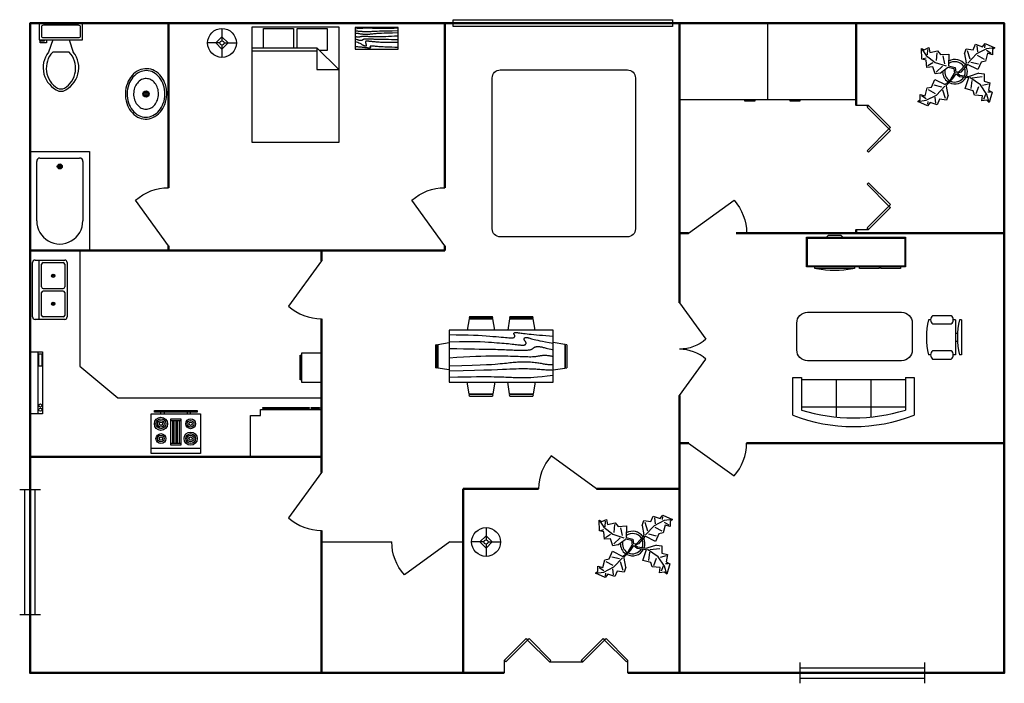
# Model space of a CAD drawing. Header units: inches. Extents: x -232 to 245, y -162 to 160.
import ezdxf

# ---------------------------------------------------------------- set-up
doc = ezdxf.new("R2010")
doc.units = ezdxf.units.IN
doc.header["$LTSCALE"] = 0.03937
doc.header["$MEASUREMENT"] = 0
doc.layers.add('Blocks', color=4, linetype='Continuous')
doc.layers.add('Doors', color=6, linetype='Continuous')

# ---------------------------------------------------------------- blocks, each defined once
blk = doc.blocks.new('Bed - Queen')
at = {"linetype": 'Continuous'}
for p, q in [((0, -56.000021), (0, 0)), ((0, 0), (41.999993, 0)), ((41.999993, 0), (41.999993, -56.000021)), ((5.599993, -0.84), (20.159986, -0.84)), ((5.599993, -10.08), (5.599993, -0.84)), ((20.159986, -0.84), (20.159986, -10.08)), ((21.839993, -0.84), (36.399993, -0.84)), ((21.839993, -10.08), (21.839993, -0.84)), ((36.399993, -0.84), (36.399993, -11.48)), ((0, -10.08), (31.36, -10.08)), ((31.36, -11.76), (0, -11.76)), ((41.999993, -20.72), (31.36, -10.08)), ((31.36, -10.08), (31.36, -20.72)), ((36.399993, -11.48), (32.759552, -11.48)), ((31.36, -20.72), (41.999993, -20.72)), ((41.999993, -56.000021), (0, -56.000021))]:
    blk.add_line(p, q, dxfattribs=at)
blk = doc.blocks.new('Bath Tub - 26 x 60 in.')
for p, q in [((9, -17), (9, -19)), ((8, -18), (10, -18))]:
    blk.add_line(p, q)
blk.add_lwpolyline([(0, -36), (0, 0), (60, 0), (60, -36)], close=True)
for points in [[(6, -4), (42, -4)], [(4, -30), (4, -6)], [(42, -32), (6, -32)]]:
    blk.add_lwpolyline(points)
for radius in [1.5, 1]:
    blk.add_circle((9, -18), radius)
for centre, radius, start, end in [((5.75, -5.75), 1.77, 81.8699, 188.1301), ((42, -18), 14, 270, 90), ((5.75, -30.25), 1.77, 171.8699, 278.1301)]:
    blk.add_arc(centre, radius, start, end)
blk = doc.blocks.new('Toilet - top')
for p, q in [((9.5, -6), (9.5, -2)), ((-10, -8.5), (-8, -8.5)), ((-10, -9.5), (-10, -8.5)), ((-7, -9.5), (-10, -9.5)), ((-8, -8.5), (-8, -8)), ((-7, -8), (-7, -9.5)), ((-4, -8), (-6, -14)), ((4, -8), (6, -14)), ((4, -14), (-4, -14))]:
    blk.add_line(p, q)
blk.add_lwpolyline([(10.5, -8), (10.5, 0), (-10.5, 0), (-10.5, -8)], close=True)
for points in [[(-9.5, -2), (-9.5, -6)], [(8.5, -1), (-8.5, -1)], [(-8.5, -7), (8.5, -7)]]:
    blk.add_lwpolyline(points)
for centre, radius, start, end in [((-8.62, -1.88), 0.884, 81.8699, 188.1301), ((8.62, -1.88), 0.884, 351.8699, 98.1301), ((-8.62, -6.12), 0.884, 171.8699, 278.1301), ((8.62, -6.12), 0.884, 261.8699, 8.1301), ((3.52, -21.58), 12.17, 141.4691, 247.9714), ((4.2, -21.82), 11.33, 136.3677, 238.9468), ((-3.52, -21.58), 12.17, 292.0284, 38.5307), ((-4.2, -21.82), 11.33, 301.053, 43.6321), ((0, -27.88), 4, 245.7318, 294.2682), ((0, -29), 4, 254.8605, 285.1395)]:
    blk.add_arc(centre, radius, start, end)
blk = doc.blocks.new('Sink - Oval top')
for p, q in [((-1, 0), (1, 0)), ((0, 1), (0, -1))]:
    blk.add_line(p, q)
at = {"linetype": 'Continuous'}
for points in [[(-12.23, 0.39, 0.117634), (-11.46, -3.36, 0.104469), (-8.88, -6.8, 0.090016), (-5.08, -9.07, 0.08192), (-0.32, -10.02, 0.08192), (4.49, -9.38, 0.090016), (8.42, -7.36, 0.104469), (11.22, -4.09, 0.117634), (12.23, -0.39, 0.117634), (11.46, 3.36, 0.104469), (8.88, 6.8, 0.090016), (5.08, 9.07, 0.08192), (0.32, 10.02, 0.08192), (-4.49, 9.38, 0.090016), (-8.42, 7.36, 0.104469), (-11.22, 4.09, 0.117634)], [(-11.29, 0.16, 0.118622), (-10.52, -3.25, 0.104678), (-8.07, -6.36, 0.089562), (-4.54, -8.37, 0.081185), (-0.13, -9.15, 0.081185), (4.3, -8.49, 0.089562), (7.89, -6.58, 0.104678), (10.42, -3.55, 0.118622), (11.29, -0.16, 0.118622), (10.52, 3.25, 0.104678), (8.07, 6.36, 0.089562), (4.54, 8.37, 0.081185), (0.13, 9.15, 0.081185), (-4.3, 8.49, 0.089562), (-7.89, 6.58, 0.104678), (-10.42, 3.55, 0.118622)], [(-7.42, 0.08, 0.118283), (-6.91, -2.17, 0.104607), (-5.29, -4.21, 0.089718), (-2.97, -5.53, 0.081436), (-0.07, -6.04, 0.081436), (2.84, -5.59, 0.089718), (5.2, -4.33, 0.104607), (6.86, -2.32, 0.118283), (7.42, -0.08, 0.118283), (6.91, 2.17, 0.104607), (5.29, 4.21, 0.089718), (2.97, 5.53, 0.081436), (0.07, 6.04, 0.081436), (-2.84, 5.59, 0.089718), (-5.2, 4.33, 0.104607), (-6.86, 2.32, 0.118283)]]:
    blk.add_lwpolyline(points, format="xyb", close=True, dxfattribs=at)
for radius in [1.5, 1]:
    blk.add_circle((0, 0), radius)
blk = doc.blocks.new('Door - Bifold 60 in. Opening')
for p, q in [((0, 6), (0, 0)), ((60, 0), (60, 6))]:
    blk.add_line(p, q)
for points in [[(0.7071, 5.2929), (0, 6), (10.6066, 16.6066), (11.3137, 15.8995)], [(21.9203, 5.2929), (11.3137, 15.8995), (12.0208, 16.6066), (22.6274, 6)], [(38.0797, 5.2929), (37.3725, 6), (47.9792, 16.6066), (48.6863, 15.8995)], [(59.2929, 5.2929), (48.6863, 15.8995), (49.3933, 16.6066), (60, 6)]]:
    blk.add_lwpolyline(points, close=True)
blk = doc.blocks.new('Window - Wood Frame 36 in. Wide plan')
for p, q in [((0, 6), (0, 0)), ((36, 6), (36, 0)), ((0, 4.5), (36, 4.5)), ((0, 3), (36, 3)), ((0, 1.5), (36, 1.5))]:
    blk.add_line(p, q)
blk = doc.blocks.new('Plant - Rubber or Philodendron')
at = {"linetype": 'Continuous'}
for p, q in [((-16.2005, 11.4774), (-13.9899, 8.1064)), ((-16.2005, 11.4774), (-14.8639, 10.7964)), ((-16.0159, 6.3329), (-16.2005, 11.4774)), ((-14.8639, 10.7964), (-12.6195, 11.8975)), ((-13.3174, 8.325), (-13.0735, 11.0065)), ((-12.6195, 11.8975), (-12.1909, 9.4345)), ((-12.1909, 9.4345), (-8.3829, 10.3)), ((-8.3829, 10.3), (-7.0549, 8.501)), ((4.6914, 8.8812), (5.3859, 11.2828)), ((5.3859, 11.2828), (8.8871, 10.7908)), ((5.9878, 10.4842), (7.1971, 6.3869)), ((8.8871, 10.7908), (9.9809, 13.4933)), ((9.9809, 13.4933), (13.3837, 12.301)), ((15.3859, 11.3055), (10.3916, 8.7942)), ((10.5828, 12.6946), (10.8893, 9.7953)), ((13.3837, 12.301), (14.68, 13.9039)), ((14.5816, 13.2037), (14.3848, 11.8033)), ((14.68, 13.9039), (19.3848, 11.8146)), ((15.2875, 10.6053), (17.5907, 9.2105)), ((19.3848, 11.8146), (15.3859, 11.3055)), ((19.3848, 11.8146), (18.1868, 10.9119)), ((18.1868, 10.9119), (18.1925, 8.4119)), ((-14.0069, 5.8704), (-16.0159, 6.3329)), ((-15.3434, 6.5514), (-13.9984, 6.9884)), ((-13.5868, 2.2894), (-14.0069, 5.8704)), ((-13.9899, 8.1064), (-9.5434, 4.7185)), ((-8.8369, 9.409), (-9.0894, 5.6095)), ((-7.0549, 8.501), (-3.0284, 8.6941)), ((-4.8529, 4.012), (-5.7184, 7.82)), ((-3.0284, 8.6941), (-3.0709, 3.1041)), ((4.6914, 8.8812), (5.5014, 4.4831)), ((10.3916, 8.7942), (6.2847, 4.4028)), ((7.7005, 4.8881), (11.5025, 3.9967)), ((14.2977, 6.1031), (10.9934, 7.9956)), ((12.7005, 4.8994), (11.1089, 1.1958)), ((14.8995, 5.3044), (12.7005, 4.8994)), ((15.7909, 9.1065), (14.8995, 5.3044)), ((18.1925, 8.4119), (15.7909, 9.1065)), ((-10.6784, 2.491), (-13.5868, 2.2894)), ((-13.1329, 3.1804), (-10.6614, 4.727)), ((-9.5858, -0.8715), (-10.6784, 2.491)), ((-9.5434, 4.7185), (-4.1917, 2.9888)), ((-9.1318, 0.0195), (-5.9793, 2.9025)), ((-7.1228, -0.443), (-3.5248, 2.2131)), ((-3.5248, 2.2131), (-3.3011, 2.4355)), ((-3.3011, 2.4355), (-0.5306, 1.7947)), ((-3.0709, 3.1041), (0.0797, 2.3163)), ((-0.5306, 1.7947), (-0.2255, -0.5527)), ((-0.5306, 1.7947), (-0.5306, 1.7947)), ((0.0797, 2.3163), (0.4866, -0.031)), ((0.4866, -0.031), (2.1141, 0.2298)), ((2.1141, 0.2298), (5.4346, 3.9146)), ((6.1032, 3.6844), (2.8262, -0.031)), ((5.4346, 3.9146), (5.5014, 4.4831)), ((11.1089, 1.1958), (6.1032, 3.6844)), ((-11.3237, -7.2629), (-9.7321, -3.5593)), ((-9.7321, -3.5593), (-4.7264, -6.0479)), ((-7.1228, -0.443), (-9.5858, -0.8715)), ((-2.019, -3.6148), (-4.7264, -6.0479)), ((-4.0579, -6.2781), (-0.9375, -3.1608)), ((-2.019, -3.6148), (-0.2255, -0.5527)), ((-0.9375, -3.1608), (0.5883, -0.8135)), ((0.5883, -0.8135), (2.2447, -2.0916)), ((2.8262, -0.031), (1.3003, -0.5527)), ((1.3003, -0.5527), (2.4193, -1.4655)), ((2.2447, -2.0916), (6.7108, -2.6626)), ((2.4193, -1.4655), (6.895, -2.1175)), ((4.943, -7.9659), (6.7108, -2.6626)), ((11.6605, -0.5413), (6.895, -2.1175)), ((12.3677, -6.1981), (7.219, -2.6772)), ((8.125, -4.0768), (7.7715, -7.9659)), ((8.3544, -2.7453), (13.1973, -2.1704)), ((11.6605, -0.5413), (14.1354, -0.8948)), ((14.1354, -0.8948), (14.1354, -4.4304)), ((14.1354, -4.4304), (16.9638, -5.1375)), ((-14.4141, -11.4699), (-13.5228, -7.6679)), ((-13.5228, -7.6679), (-11.3237, -7.2629)), ((-12.921, -8.4665), (-9.6166, -10.359)), ((-6.3237, -7.2516), (-10.1257, -6.3602)), ((-9.0148, -11.1577), (-4.9047, -6.8122)), ((-4.611, -12.8477), (-5.8203, -8.7504)), ((-4.1246, -6.8466), (-4.0579, -6.2781)), ((-3.3146, -11.2447), (-4.1246, -6.8466)), ((8.8321, -9.0266), (4.943, -7.9659)), ((9.5392, -11.1479), (8.8321, -9.0266)), ((10.2463, -10.4408), (11.6605, -6.9053)), ((15.5496, -10.7943), (12.3677, -6.1981)), ((16.2567, -5.8446), (13.4283, -6.5517)), ((16.9638, -5.1375), (16.2567, -8.673)), ((16.2567, -8.673), (18.0245, -9.7337)), ((-18.008, -14.1781), (-16.8101, -13.2754)), ((-18.008, -14.1781), (-14.0091, -13.669)), ((-13.3032, -16.2674), (-18.008, -14.1781)), ((-16.8157, -10.7754), (-14.4141, -11.4699)), ((-16.8101, -13.2754), (-16.8157, -10.7754)), ((-13.9107, -12.9688), (-16.2139, -11.574)), ((-14.0091, -13.669), (-9.0148, -11.1577)), ((-13.2048, -15.5672), (-13.008, -14.1668)), ((-9.206, -15.0581), (-9.5126, -12.1588)), ((-7.5103, -13.1543), (-8.6042, -15.8568)), ((-4.0092, -13.6463), (-7.5103, -13.1543)), ((-3.3146, -11.2447), (-4.0092, -13.6463)), ((13.4283, -11.5015), (9.5392, -11.1479)), ((13.0748, -13.9763), (13.4283, -11.5015)), ((15.5496, -13.6228), (13.0748, -13.9763)), ((14.8425, -10.7943), (13.7819, -13.2692)), ((16.6103, -14.6834), (15.5496, -10.7943)), ((16.6103, -14.6834), (15.5496, -13.6228)), ((17.3174, -9.7337), (15.9032, -9.7337)), ((18.0245, -9.7337), (16.6103, -14.6834)), ((-12.0069, -14.6645), (-13.3032, -16.2674)), ((-8.6042, -15.8568), (-12.0069, -14.6645))]:
    blk.add_line(p, q, dxfattribs=at)
for centre, radius, start, end in [((0, 0), 6.1275, 34.37569, 120.1028), ((-0.0601, -0.2075), 5.2461, 33.82192, 124.9414), ((0.0308, 0.1664), 6, 178.6147, 235.1169), ((0.0308, 0.1664), 5, 168.1647, 238.6725), ((-0.2664, 0.1682), 5.2775, 338.4094, 20.03007), ((-0.098, 0.1364), 6.1288, 341.2017, 26.09184), ((-0.0234, 0.3825), 6.1492, 242.5812, 331.2714), ((-0.1102, 0.4886), 5.2883, 247.3711, 327.472)]:
    blk.add_arc(centre, radius, start, end, dxfattribs=at)
blk = doc.blocks.new('Lamp - Table')
at = {"linetype": 'Continuous'}
for p, q in [((0, 7), (0, 1)), ((-1, 0), (-7, 0)), ((0, 3), (-3, 0)), ((-3, 0), (0, -3)), ((3, 0), (0, 3)), ((0, -3), (3, 0)), ((1, 0), (7, 0)), ((0, -1), (0, -7))]:
    blk.add_line(p, q, dxfattribs=at)
for radius in [7, 1]:
    blk.add_circle((0, 0), radius, dxfattribs=at)
blk = doc.blocks.new('Dining Set - 36 x 72 in.')
at = {"linetype": 'Continuous'}
for p, q in [((-22, 27.5), (-22.1562, 26.50042)), ((-22, 27.5), (-6, 27.5)), ((-5.8437, 26.49966), (-6, 27.5)), ((6, 27.5), (5.8438, 26.50042)), ((6, 27.5), (22, 27.5)), ((22.1563, 26.49966), (22, 27.5)), ((-22.2343, 26.00059), (-23.4847, 17.99762)), ((-22.2304, 26), (-5.7608, 26)), ((-5.8416, 26.5), (-22.1534, 26.5)), ((-4.5152, 17.99762), (-5.7655, 25.99926)), ((5.7657, 26.00059), (4.5153, 17.99762)), ((5.7696, 26), (22.2392, 26)), ((22.1584, 26.5), (5.8466, 26.5)), ((23.4848, 17.99762), (22.2345, 25.99926)), ((36, 18), (-36, 18)), ((-36, 18), (-36, -18)), ((36, -18), (36, 18)), ((-45.5, 8), (-44.5004, 8.15617)), ((-45.5, 8), (-45.5, -8)), ((-44.5, -8.15843), (-44.5, 8.15338)), ((-44.0006, 8.23428), (-35.9976, 9.48474)), ((-44, 8.23041), (-44, -8.23915)), ((44.0006, 8.23428), (35.9976, 9.48474)), ((44, 8.23041), (44, -8.23915)), ((44.5, -8.15843), (44.5, 8.15338)), ((45.5, 8), (44.5005, 8.15617)), ((45.5, 8), (45.5, -8)), ((-44.4997, -8.15631), (-45.5, -8)), ((-35.9976, -9.48476), (-43.9993, -8.2345)), ((35.9976, -9.48476), (43.9993, -8.2345)), ((44.4997, -8.15631), (45.5, -8)), ((-36, -18), (36, -18)), ((-22.2343, -26.0006), (-23.4847, -17.99762)), ((-4.5152, -17.99762), (-5.7655, -25.99928)), ((5.7657, -26.0006), (4.5153, -17.99762)), ((23.4848, -17.99762), (22.2345, -25.99928)), ((-22.2304, -26), (-5.7608, -26)), ((-22, -27.5), (-22.1562, -26.50044)), ((-5.8416, -26.5), (-22.1534, -26.5)), ((-5.8437, -26.49967), (-6, -27.5)), ((5.7696, -26), (22.2392, -26)), ((6, -27.5), (5.8438, -26.50044)), ((22.1584, -26.5), (5.8466, -26.5)), ((22.1563, -26.49967), (22, -27.5)), ((-22, -27.5), (-6, -27.5)), ((6, -27.5), (22, -27.5))]:
    blk.add_line(p, q, dxfattribs=at)
for points in [[(-36, 15), (-31.1772, 14.97754), (-26.8079, 14.91406), (-22.8538, 14.81543), (-19.276, 14.6875), (-16.0362, 14.53613), (-13.0957, 14.36718), (-10.4159, 14.18652), (-7.9583, 14), (-5.6904, 13.81315), (-3.6035, 13.63021), (-1.6954, 13.45508), (0.0365, 13.29166), (1.5945, 13.14388), (2.9811, 13.01562), (4.1988, 12.9108), (5.25, 12.83333), (6.1393, 12.78613), (6.8802, 12.76823), (7.4883, 12.77767), (7.9792, 12.8125), (8.3685, 12.87077), (8.6719, 12.95052), (8.9049, 13.0498), (9.0833, 13.16666), (9.2205, 13.29899), (9.3216, 13.44401), (9.3895, 13.59879), (9.4271, 13.76041), (9.4373, 13.92594), (9.4232, 14.09245), (9.3875, 14.257), (9.3333, 14.41666), (9.2638, 14.56917), (9.1836, 14.71484), (9.0975, 14.85465), (9.0104, 14.98958), (8.9272, 15.1206), (8.8529, 15.2487), (8.7922, 15.37483), (8.75, 15.5), (8.7305, 15.62467), (8.7344, 15.74739), (8.7617, 15.86621), (8.8125, 15.97916), (8.8867, 16.08431), (8.9844, 16.17968), (9.1055, 16.26334), (9.25, 16.33333), (9.4189, 16.38802), (9.6172, 16.42708), (9.8506, 16.45052), (10.125, 16.45833), (10.4463, 16.45052), (10.8203, 16.42708), (11.2529, 16.38802), (11.75, 16.33333), (12.3184, 16.26318), (12.9694, 16.17838), (13.7151, 16.07991), (14.5677, 15.96875), (15.5395, 15.84586), (16.6426, 15.71224), (17.8893, 15.56884), (19.2917, 15.41666), (20.859, 15.25667), (22.5879, 15.08984), (24.4721, 14.91715), (26.5052, 14.73958), (28.6809, 14.5581), (30.9929, 14.3737), (33.4347, 14.18733), (36, 14)], [(-36, 10), (-28.9766, 10.14274), (-23.1725, 10.20442), (-18.4241, 10.19775), (-14.5677, 10.13541), (-11.4399, 10.03011), (-8.877, 9.89453), (-6.7154, 9.74137), (-4.7917, 9.58333), (-2.9698, 9.43082), (-1.2246, 9.28515), (0.4415, 9.14534), (2.026, 9.01041), (3.5266, 8.87939), (4.9408, 8.7513), (6.266, 8.62516), (7.5, 8.5), (8.6411, 8.37549), (9.6914, 8.2539), (10.6538, 8.13818), (11.5312, 8.03125), (12.3267, 7.93603), (13.043, 7.85547), (13.6831, 7.79248), (14.25, 7.75), (14.7471, 7.7303), (15.1797, 7.73307), (15.5537, 7.75732), (15.875, 7.80208), (16.1494, 7.86637), (16.3828, 7.94922), (16.5811, 8.04964), (16.75, 8.16666), (16.8944, 8.29915), (17.0143, 8.44531), (17.1089, 8.60319), (17.1771, 8.77083), (17.218, 8.94629), (17.2305, 9.1276), (17.2137, 9.31282), (17.1667, 9.5), (17.0895, 9.6875), (16.987, 9.875), (16.8649, 10.0625), (16.7292, 10.25), (16.5856, 10.4375), (16.4401, 10.625), (16.2985, 10.8125), (16.1667, 11), (16.05, 11.18733), (15.9518, 11.3737), (15.8752, 11.5581), (15.8229, 11.73958), (15.798, 11.91715), (15.8034, 12.08984), (15.842, 12.25667), (15.9167, 12.41666), (16.0295, 12.56836), (16.1784, 12.70833), (16.3605, 12.83268), (16.5729, 12.9375), (16.8127, 13.01888), (17.0768, 13.07291), (17.3625, 13.0957), (17.6667, 13.08333), (17.9894, 13.03312), (18.3418, 12.94726), (18.7382, 12.82918), (19.1927, 12.68229), (19.7195, 12.51001), (20.3327, 12.31575), (21.0465, 12.10294), (21.875, 11.875), (22.8357, 11.63354), (23.959, 11.37304), (25.2786, 11.08618), (26.8282, 10.76562), (28.6414, 10.40405), (30.752, 9.99414), (33.1936, 9.52856), (36, 9)], [(-36, 5.5), (-30.7157, 5.3348), (-26.069, 5.20963), (-21.9946, 5.11767), (-18.4271, 5.05208), (-15.3009, 5.00602), (-12.5508, 4.97265), (-10.1112, 4.94515), (-7.9167, 4.91666), (-5.909, 4.88167), (-4.0586, 4.83984), (-2.3429, 4.79215), (-0.7396, 4.73958), (0.7739, 4.6831), (2.22, 4.6237), (3.6213, 4.56233), (5, 4.5), (6.373, 4.43782), (7.7344, 4.3776), (9.0723, 4.32129), (10.375, 4.27083), (11.6309, 4.22819), (12.8281, 4.19531), (13.9551, 4.17415), (15, 4.16666), (15.954, 4.17448), (16.819, 4.19791), (17.6001, 4.23698), (18.3021, 4.29166), (18.9299, 4.36198), (19.4883, 4.44791), (19.9823, 4.54948), (20.4167, 4.66666), (20.7969, 4.79899), (21.1302, 4.94401), (21.4245, 5.09879), (21.6875, 5.26041), (21.9271, 5.42594), (22.1511, 5.59245), (22.3672, 5.757), (22.5834, 5.91666), (22.8065, 6.06868), (23.0404, 6.21093), (23.2879, 6.34147), (23.5521, 6.45833), (23.8358, 6.55957), (24.142, 6.64323), (24.4735, 6.70735), (24.8334, 6.75), (25.2235, 6.76969), (25.642, 6.76692), (26.0858, 6.74267), (26.5521, 6.69791), (27.0379, 6.63362), (27.5404, 6.55078), (28.0565, 6.45036), (28.5834, 6.33333), (29.1242, 6.19987), (29.7071, 6.04687), (30.3661, 5.87044), (31.1354, 5.66666), (32.0493, 5.43164), (33.142, 5.16146), (34.4475, 4.85221), (36, 4.5)], [(-36, -1), (-30.7915, -0.6591), (-26.0195, -0.38216), (-21.6519, -0.16284), (-17.6563, 0.00521), (-14.0005, 0.12833), (-10.6523, 0.21289), (-7.5796, 0.26522), (-4.75, 0.29166), (-2.134, 0.29793), (0.2878, 0.28711), (2.5317, 0.26163), (4.6146, 0.22396), (6.5529, 0.17651), (8.3633, 0.12174), (10.0623, 0.06209), (11.6667, 0), (13.1899, -0.06201), (14.6341, -0.1211), (15.9982, -0.17432), (17.2813, -0.21875), (18.4823, -0.25147), (19.6003, -0.26953), (20.6343, -0.27002), (21.5834, -0.25), (22.4481, -0.20768), (23.2357, -0.14584), (23.9549, -0.06836), (24.6146, 0.02083), (25.2235, 0.11784), (25.7904, 0.21875), (26.3241, 0.31966), (26.8334, 0.41666), (27.3265, 0.50618), (27.8099, 0.58593), (28.2894, 0.65397), (28.7709, 0.70833), (29.2601, 0.74707), (29.763, 0.76823), (30.2855, 0.76985), (30.8334, 0.75), (31.4088, 0.70784), (31.9994, 0.64713), (32.589, 0.57275), (33.1615, 0.48958), (33.7008, 0.4025), (34.1908, 0.3164), (34.6153, 0.23616), (34.9584, 0.16666), (35.2099, 0.11165), (35.3848, 0.07031), (35.504, 0.04069), (35.5886, 0.02083), (35.6594, 0.00879), (35.7377, 0.0026), (35.8442, 0.00032), (36, 0)], [(-36, -6.5), (-27.1843, -6.31267), (-20.084, -6.1263), (-14.469, -5.9419), (-10.1094, -5.76042), (-6.7752, -5.58285), (-4.2363, -5.41016), (-2.2629, -5.24333), (-0.625, -5.08334), (0.8708, -4.93099), (2.2715, -4.78646), (3.5872, -4.64974), (4.8281, -4.52084), (6.0046, -4.39974), (7.127, -4.28646), (8.2053, -4.18099), (9.25, -4.08334), (10.2705, -3.99382), (11.2734, -3.91407), (12.2647, -3.84603), (13.25, -3.79167), (14.2354, -3.75293), (15.2266, -3.73177), (16.2295, -3.73015), (17.25, -3.75), (18.2912, -3.79248), (19.3451, -3.85547), (20.4009, -3.93604), (21.4479, -4.03125), (22.4754, -4.13819), (23.4727, -4.25391), (24.4289, -4.37549), (25.3334, -4.5), (26.1785, -4.62492), (26.9694, -4.74935), (27.7145, -4.87281), (28.4219, -4.99479), (29.1, -5.11483), (29.7572, -5.23242), (30.4016, -5.34709), (31.0417, -5.45834), (31.6837, -5.56437), (32.3262, -5.65821), (32.9658, -5.73153), (33.599, -5.77604), (34.2224, -5.78345), (34.8327, -5.74545), (35.4264, -5.65373), (36, -5.5)], [(-36, -10), (-26.4022, -9.81299), (-18.4675, -9.62891), (-11.9839, -9.45069), (-6.7396, -9.28125), (-2.5226, -9.12354), (0.8789, -8.98047), (3.6769, -8.85498), (6.0833, -8.75), (8.2767, -8.66765), (10.3021, -8.60677), (12.1712, -8.56543), (13.8958, -8.54167), (15.4876, -8.53353), (16.9583, -8.53907), (18.3197, -8.55632), (19.5834, -8.58334), (20.7616, -8.61841), (21.8685, -8.66081), (22.9188, -8.71004), (23.9271, -8.76563), (24.9081, -8.82707), (25.8763, -8.89388), (26.8465, -8.96558), (27.8334, -9.04167), (28.8474, -9.12118), (29.8828, -9.20117), (30.93, -9.27824), (31.9792, -9.34896), (33.0205, -9.40991), (34.0443, -9.45768), (35.0407, -9.48885), (36, -9.5)], [(-36, -14.5), (-30.0881, -14.33513), (-25.0332, -14.21224), (-20.7312, -14.12647), (-17.0781, -14.07292), (-13.97, -14.04671), (-11.3027, -14.04297), (-8.9724, -14.05681), (-6.875, -14.08334), (-4.9224, -14.11833), (-3.0905, -14.16016), (-1.3709, -14.20785), (0.2448, -14.26042), (1.7647, -14.3169), (3.1973, -14.3763), (4.5507, -14.43767), (5.8333, -14.5), (7.0554, -14.5621), (8.235, -14.62175), (9.3922, -14.67652), (10.5469, -14.72396), (11.7192, -14.76164), (12.929, -14.78711), (14.1965, -14.79794), (15.5417, -14.79167), (16.9933, -14.76424), (18.6152, -14.70508), (20.4804, -14.60197), (22.6615, -14.44271), (25.2312, -14.21509), (28.2624, -13.9069), (31.8277, -13.50594), (36, -13)]]:
    blk.add_lwpolyline(points, dxfattribs=at)
blk = doc.blocks.new('Sofa - Roundback 7 ft.')
at = {"linetype": 'Continuous'}
for p, q in [((-12.00002, -32.4421), (-12.00003, -6.5971)), ((11.99997, -32.4421), (11.99998, -6.5971)), ((-36.000027, -34), (-36.000027, -11.4696)), ((-35.999844, -13.3819), (35.9998, -13.3819)), ((35.99998, -34), (35.99998, -11.4696)), ((-36.000027, -32.4421), (35.99998, -32.4421))]:
    blk.add_line(p, q, dxfattribs=at)
for points in [[(-36.000027, -34), (-42.000027, -34), (-42.000027, -8)], [(41.99998, -8), (41.99998, -34), (35.99998, -34)]]:
    blk.add_lwpolyline(points, dxfattribs=at)
for centre, radius, start, end in [((0, -114.25), 114.25, 68.43141, 111.5686), ((-0.00001, -127.1968), 121.1968, 72.72033, 107.2797)]:
    blk.add_arc(centre, radius, start, end, dxfattribs=at)
blk = doc.blocks.new('Door')
at = {"lineweight": 30}
blk.add_line((0, 0), (15.93, 22.03), dxfattribs=at)
blk.add_arc((-0.03, 4.2), 23.92, 48.1739, 89.9397)
blk = doc.blocks.new('Entertainment Center')
at = {"linetype": 'Continuous'}
for p, q in [((-4, 0), (-5, -1)), ((4, 0), (-4, 0)), ((5, -1), (4, 0)), ((-17, -19), (-17, -1)), ((-17, -1), (43, -1)), ((-16.5, -18.5), (-16.5, -1.5)), ((-16.5, -1.5), (42.5, -1.5)), ((42.5, -1.5), (42.5, -18.5)), ((43, -1), (43, -19)), ((43, -19), (-17, -19)), ((42.5, -18.5), (-16.5, -18.5)), ((-12, -20), (-12, -19)), ((12, -20), (-12, -20)), ((12, -19), (12, -20)), ((15, -20), (15, -19)), ((27, -20), (15, -20)), ((27, -19), (27, -20)), ((28, -20), (28, -19)), ((40, -20), (28, -20)), ((40, -19), (40, -20))]:
    blk.add_line(p, q, dxfattribs=at)
blk.add_arc((0, 40), 61, 259.6111, 280.3889, dxfattribs=at)
blk = doc.blocks.new('Chair - Desk')
at = {"linetype": 'Continuous'}
for p, q in [((-8.5, 0), (-8.5, -1)), ((-8.5, 0), (8.5, 0)), ((8.5, 0), (8.5, -1)), ((-8.5, -3), (-8.5, -4)), ((-8.5, -3), (8.5, -3)), ((-2, -3), (-2, -1.9355)), ((2, -1.9576), (2, -3)), ((8.5, -3), (8.5, -4)), ((-10.5, -5), (-10.5, -14)), ((-6.5, -14), (-6.5, -5)), ((6.5, -5), (6.5, -14)), ((10.5, -14), (10.5, -5)), ((-8.5, -15), (-8.5, -16)), ((8.5, -15), (8.5, -16))]:
    blk.add_line(p, q, dxfattribs=at)
for centre, radius, start, end in [((-8.5, -6.5), 2.5, 36.8699, 143.1301), ((0, 34.625), 36.625, 256.5803, 283.4197), ((8.5, -6.5), 2.5, 36.8699, 143.1301), ((-8.5, -12.5), 2.5, 216.8699, 323.1301), ((8.5, -12.5), 2.5, 216.8699, 323.1301), ((0, 19.625), 36.625, 256.5803, 283.4197)]:
    blk.add_arc(centre, radius, start, end, dxfattribs=at)
blk = doc.blocks.new('Range-Oven - 30 in top')
for p, q in [((0, -3), (30, -3)), ((12, -6), (18, -6)), ((13, -20), (13, -6)), ((14, -6), (14, -20)), ((15, -20), (15, -6)), ((16, -6), (16, -20)), ((17, -20), (17, -6)), ((18, -20), (12, -20)), ((6, -24), (6, -25)), ((8, -25), (8, -24)), ((22, -25), (22, -24)), ((24, -24), (24, -25))]:
    blk.add_line(p, q)
for points in [[(0, -24), (0, 0), (30, 0), (30, -24)], [(12, -21), (12, -5), (18, -5), (18, -21)], [(2, -26), (2, -25), (28, -25), (28, -26)]]:
    blk.add_lwpolyline(points, close=True)
for centre, radius in [((6, -9), 4), ((6, -9), 3), ((6, -9), 2), ((6, -9), 1), ((24, -9), 3), ((24, -9), 2), ((24, -9), 1), ((6, -18), 3), ((6, -18), 2), ((6, -18), 1), ((24, -18), 4), ((24, -18), 3), ((24, -18), 2), ((24, -18), 1)]:
    blk.add_circle(centre, radius)
blk = doc.blocks.new('Sink-double - 36 in top')
for p, q in [((-18, -4), (18, -4)), ((-0.75, -18.5), (-0.75, -6.5)), ((0.75, -6.5), (0.75, -18.5))]:
    blk.add_line(p, q)
for points in [[(-16.5, 0), (16.5, 0)], [(-18, -19.5), (-18, -1.5)], [(-15.5, -5.5), (-1.75, -5.5)], [(1.75, -5.5), (15.5, -5.5)], [(18, -1.5), (18, -19.5)], [(-16.5, -18.5), (-16.5, -6.5)], [(16.5, -6.5), (16.5, -18.5)], [(16.5, -21), (-16.5, -21)], [(-1.75, -19.5), (-15.5, -19.5)], [(15.5, -19.5), (1.75, -19.5)]]:
    blk.add_lwpolyline(points)
for centre, radius in [((-8.5, -12.5), 1), ((8.5, -12.5), 1), ((-8.5, -12.5), 0.5), ((8.5, -12.5), 0.5)]:
    blk.add_circle(centre, radius)
for centre, radius, start, end in [((-16.5, -1.5), 1.5, 90, 180), ((16.5, -1.5), 1.5, 0, 90), ((-15.5, -6.5), 1, 90, 180), ((-1.75, -6.5), 1, 0, 90), ((1.75, -6.5), 1, 90, 180), ((15.5, -6.5), 1, 0, 90), ((-16.5, -19.5), 1.5, 180, 270), ((-15.5, -18.5), 1, 180, 270), ((-1.75, -18.5), 1, 270, 0), ((1.75, -18.5), 1, 180, 270), ((15.5, -18.5), 1, 270, 0), ((16.5, -19.5), 1.5, 270, 0)]:
    blk.add_arc(centre, radius, start, end)
blk = doc.blocks.new('Wall Cabinet - 18 x 12 in side')
for points in [[(-12, -18), (-12, 0), (0, 0), (0, -18)], [(-13, -16.5), (-13, -1.5), (-12.5, -1.5), (-12.5, -16.5)]]:
    blk.add_lwpolyline(points, close=True)
blk = doc.blocks.new('Range Hood - 30 in front')
blk.add_line((0, -4), (30.0001, -4))
for points in [[(0, -6), (0, 0), (30.0001, 0), (30.0001, -6)], [(23, -5.75), (23, -4.25), (29, -4.25), (29, -5.75)]]:
    blk.add_lwpolyline(points, close=True)
for centre in [(2, -5), (4, -5)]:
    blk.add_circle(centre, 0.75)
blk = doc.blocks.new('Base Cabinet 1 Door - side')
for p, q in [((-24, 33.5), (-23.5, 33.5)), ((-24, 29.5), (-24, 33.5)), ((-23.5, 33.5), (-23.5, 29.5)), ((-23.5, 29.5), (-24, 29.5)), ((-24, 6), (-24, 28.5)), ((-24, 28.5), (-23.5, 28.5)), ((-23.5, 28.5), (-23.5, 6)), ((-23.5, 6), (-24, 6)), ((-20, 5), (-23, 5)), ((-20, 0), (-20, 5))]:
    blk.add_line(p, q)
blk.add_lwpolyline([(-23, 5), (-23, 34.5), (0, 34.5), (0, 0), (-20, 0)])
blk = doc.blocks.new('Table - Rectangular Woodgrain 60 x 30 in.')
at = {"linetype": 'Continuous'}
for p, q in [((0, 0), (0, -30)), ((60, 0), (0, 0)), ((60, -30), (60, 0)), ((0, -30), (60, -30))]:
    blk.add_line(p, q, dxfattribs=at)
for points in [[(0, -2.4), (4.8155, -2.418), (9.0302, -2.4688), (12.709, -2.5477), (15.9167, -2.65), (18.7181, -2.7711), (21.1781, -2.9063), (23.3616, -3.0508), (25.3333, -3.2), (27.1477, -3.3495), (28.8172, -3.4958), (30.3437, -3.636), (31.7291, -3.7667), (32.9756, -3.8849), (34.0849, -3.9875), (35.059, -4.0714), (35.9, -4.1334), (36.6114, -4.1711), (37.2041, -4.1854), (37.6906, -4.1779), (38.0833, -4.15), (38.3948, -4.1034), (38.6375, -4.0396), (38.8239, -3.9602), (38.9666, -3.8667), (39.0764, -3.7608), (39.1573, -3.6448), (39.2116, -3.521), (39.2416, -3.3917), (39.2498, -3.2593), (39.2385, -3.1261), (39.21, -2.9944), (39.1666, -2.8667), (39.111, -2.7447), (39.0468, -2.6281), (38.978, -2.5163), (38.9083, -2.4083), (38.8418, -2.3035), (38.7823, -2.201), (38.7337, -2.1001), (38.7, -2), (38.6844, -1.9003), (38.6875, -1.8021), (38.7094, -1.707), (38.75, -1.6167), (38.8094, -1.5326), (38.8875, -1.4563), (38.9844, -1.3893), (39.1, -1.3333), (39.2351, -1.2896), (39.3937, -1.2583), (39.5804, -1.2396), (39.8, -1.2333), (40.057, -1.2396), (40.3562, -1.2583), (40.7023, -1.2896), (41.1, -1.3333), (41.5547, -1.3895), (42.0755, -1.4573), (42.6721, -1.5361), (43.3542, -1.625), (44.1316, -1.7233), (45.014, -1.8302), (46.0114, -1.9449), (47.1333, -2.0667), (48.3862, -2.1947), (49.7625, -2.3281), (51.2513, -2.4663), (52.8416, -2.6083), (54.5226, -2.7535), (56.2833, -2.9011), (58.1127, -3.0501), (60, -3.2)], [(0, -9.2), (6.5759, -9.0858), (11.9385, -9.0365), (16.2527, -9.0418), (19.6833, -9.0917), (22.3952, -9.1759), (24.5531, -9.2844), (26.322, -9.4069), (27.8666, -9.5333), (29.3241, -9.6553), (30.7203, -9.7719), (32.0532, -9.8837), (33.3208, -9.9917), (34.5213, -10.0965), (35.6526, -10.199), (36.7128, -10.2999), (37.7, -10.4), (38.6129, -10.4996), (39.4531, -10.5969), (40.223, -10.6895), (40.925, -10.775), (41.5613, -10.8512), (42.1344, -10.9156), (42.6465, -10.966), (43.1, -11), (43.4976, -11.0158), (43.8437, -11.0136), (44.143, -10.9942), (44.4, -10.9583), (44.6195, -10.9069), (44.8062, -10.8406), (44.9648, -10.7603), (45.1, -10.6667), (45.2155, -10.5598), (45.3114, -10.4365), (45.3871, -10.2929), (45.4416, -10.125), (45.4743, -9.929), (45.4844, -9.7011), (45.4709, -9.4371), (45.4333, -9.1333), (45.3716, -8.7883), (45.2896, -8.4104), (45.1919, -8.0107), (45.0833, -7.6), (44.9685, -7.1893), (44.8521, -6.7896), (44.7388, -6.4117), (44.6333, -6.0667), (44.54, -5.7628), (44.4614, -5.4979), (44.4001, -5.2675), (44.3583, -5.0667), (44.3384, -4.8909), (44.3427, -4.7354), (44.3736, -4.5956), (44.4333, -4.4667), (44.5236, -4.3453), (44.6427, -4.2333), (44.7884, -4.1339), (44.9583, -4.05), (45.1501, -3.9849), (45.3614, -3.9417), (45.59, -3.9234), (45.8333, -3.9333), (46.0915, -3.9749), (46.3734, -4.0531), (46.6906, -4.1736), (47.0542, -4.3417), (47.4756, -4.5629), (47.9661, -4.8427), (48.5372, -5.1866), (49.2, -5.6), (49.9676, -6.0844), (50.8594, -6.625), (51.8965, -7.2031), (53.1, -7.8), (54.491, -8.3969), (56.0906, -8.975), (57.9199, -9.5156), (60, -10)], [(0, -12.8), (5.1847, -12.9322), (9.6213, -13.0323), (13.3963, -13.1059), (16.5958, -13.1583), (19.3063, -13.1952), (21.614, -13.2219), (23.6054, -13.2439), (25.3666, -13.2667), (26.9728, -13.2947), (28.4531, -13.3281), (29.8256, -13.3663), (31.1083, -13.4083), (32.3191, -13.4535), (33.476, -13.501), (34.597, -13.5501), (35.7, -13.6), (36.7984, -13.6497), (37.8875, -13.6979), (38.9578, -13.743), (40, -13.7833), (41.0047, -13.8174), (41.9625, -13.8438), (42.864, -13.8607), (43.7, -13.8667), (44.4631, -13.8604), (45.1552, -13.8417), (45.7801, -13.8104), (46.3416, -13.7667), (46.8439, -13.7104), (47.2906, -13.6417), (47.6858, -13.5604), (48.0333, -13.4667), (48.3375, -13.3608), (48.6042, -13.2448), (48.8396, -13.121), (49.05, -12.9917), (49.2417, -12.8593), (49.4208, -12.7261), (49.5937, -12.5944), (49.7667, -12.4667), (49.9452, -12.3451), (50.1323, -12.2313), (50.3303, -12.1268), (50.5416, -12.0333), (50.7686, -11.9524), (51.0135, -11.8854), (51.2788, -11.8341), (51.5666, -11.8), (51.8785, -11.7843), (52.2116, -11.7865), (52.562, -11.8059), (52.926, -11.8417), (53.2998, -11.8931), (53.6795, -11.9594), (54.0614, -12.0397), (54.4416, -12.1333), (54.8223, -12.2401), (55.2293, -12.3625), (55.6942, -12.5037), (56.2489, -12.6667), (56.9251, -12.8547), (57.7545, -13.0708), (58.7689, -13.3182), (60, -13.6)], [(0, -18), (5.124, -17.7273), (9.6609, -17.5057), (13.6705, -17.3303), (17.2125, -17.1958), (20.3467, -17.0973), (23.1328, -17.0297), (25.6307, -16.9878), (27.9, -16.9667), (29.9928, -16.9617), (31.9302, -16.9703), (33.7254, -16.9907), (35.3917, -17.0208), (36.9423, -17.0588), (38.3906, -17.1026), (39.7499, -17.1503), (41.0333, -17.2), (42.2519, -17.2496), (43.4073, -17.2969), (44.4986, -17.3395), (45.525, -17.375), (46.4858, -17.4012), (47.3802, -17.4156), (48.2074, -17.416), (48.9667, -17.4), (49.6583, -17.3662), (50.2872, -17.3167), (50.8595, -17.2547), (51.3812, -17.1833), (51.8584, -17.1057), (52.2971, -17.025), (52.7034, -16.9443), (53.0833, -16.8667), (53.443, -16.7951), (53.789, -16.7313), (54.128, -16.6768), (54.4666, -16.6334), (54.8115, -16.6024), (55.1693, -16.5854), (55.5465, -16.5841), (55.95, -16.6), (56.3828, -16.6337), (56.8346, -16.6823), (57.2915, -16.7418), (57.7396, -16.8084), (58.165, -16.878), (58.5539, -16.9469), (58.8924, -17.0111), (59.1666, -17.0667), (59.3679, -17.1107), (59.5078, -17.1438), (59.6032, -17.1675), (59.6708, -17.1833), (59.7275, -17.193), (59.7901, -17.1979), (59.8753, -17.1998), (60, -17.2)], [(0, -22.4), (8.0098, -22.2501), (14.4094, -22.1011), (19.4168, -21.9535), (23.25, -21.8083), (26.1269, -21.6663), (28.2656, -21.5281), (29.884, -21.3947), (31.2, -21.2667), (32.3967, -21.1448), (33.5172, -21.0292), (34.5697, -20.9198), (35.5625, -20.8167), (36.5037, -20.7198), (37.4015, -20.6292), (38.2642, -20.5448), (39.1, -20.4667), (39.9164, -20.3951), (40.7187, -20.3313), (41.5117, -20.2768), (42.3, -20.2333), (43.0883, -20.2024), (43.8812, -20.1854), (44.6836, -20.1841), (45.5, -20.2), (46.3328, -20.234), (47.1747, -20.2844), (48.0163, -20.3488), (48.8479, -20.425), (49.66, -20.5106), (50.4429, -20.6031), (51.1872, -20.7004), (51.8833, -20.8), (52.5246, -20.8999), (53.1166, -20.9995), (53.6681, -21.0983), (54.1875, -21.1958), (54.6834, -21.2919), (55.1646, -21.3859), (55.6394, -21.4777), (56.1167, -21.5667), (56.6028, -21.6515), (57.0961, -21.7266), (57.5929, -21.7852), (58.0896, -21.8208), (58.5823, -21.8268), (59.0674, -21.7964), (59.5412, -21.723), (60, -21.6)], [(0, -25.2), (8.6355, -25.0504), (15.7026, -24.9031), (21.4049, -24.7606), (25.9458, -24.625), (29.529, -24.4988), (32.3578, -24.3844), (34.6359, -24.284), (36.5667, -24.2), (38.3213, -24.1341), (39.9417, -24.0854), (41.437, -24.0523), (42.8167, -24.0333), (44.0901, -24.0268), (45.2667, -24.0313), (46.3557, -24.0451), (47.3667, -24.0667), (48.309, -24.0947), (49.1928, -24.1287), (50.0284, -24.168), (50.826, -24.2125), (51.5959, -24.2617), (52.3483, -24.3151), (53.0935, -24.3725), (53.8417, -24.4334), (54.6009, -24.497), (55.3699, -24.561), (56.1454, -24.6226), (56.9239, -24.6792), (57.7021, -24.7279), (58.4764, -24.7662), (59.2435, -24.7911), (60, -24.8)], [(0, -28.8), (5.6867, -28.6681), (10.45, -28.5698), (14.407, -28.5012), (17.675, -28.4584), (20.3711, -28.4374), (22.6125, -28.4344), (24.5164, -28.4455), (26.2, -28.4667), (27.762, -28.4947), (29.2276, -28.5281), (30.6033, -28.5663), (31.8958, -28.6084), (33.1118, -28.6535), (34.2578, -28.7011), (35.3405, -28.7501), (36.3666, -28.8), (37.3443, -28.8497), (38.288, -28.8974), (39.2137, -28.9412), (40.1375, -28.9792), (41.0753, -29.0093), (42.0432, -29.0297), (43.0572, -29.0384), (44.1333, -29.0333), (45.2936, -29.0114), (46.5843, -28.9641), (48.0579, -28.8816), (49.7666, -28.7542), (51.7629, -28.5721), (54.0989, -28.3255), (56.8272, -28.0048), (60, -27.6)]]:
    blk.add_lwpolyline(points, dxfattribs=at)

msp = doc.modelspace()

# ---------------------------------------------------------------- linework, layer by layer
for p, q in [((-227.42, 158.08), (-227.42, 47.84)), ((-203.23, 47.84), (-203.23, -8.11)), ((-203.23, -8.11), (-184.86, -23.47)), ((-184.86, -23.47), (-86.1, -23.47)), ((-86.1, -93.41), (-52.02, -93.41)), ((-23.89, -93.41), (-17.41, -93.41)), ((24.44, -151.59), (40.6, -151.59)), ((245.03, -156.88), (87.54, -156.88))]:
    msp.add_line(p, q)
at = {"lineweight": 50}
for p, q in [((-160.35, 158.08), (-160.35, 78.36)), ((-26.32, 78.36), (-26.32, 158.08)), ((87.54, 22.56), (87.54, 158.08)), ((173.15, 158.08), (173.15, 118.14)), ((173.15, 58.14), (173.15, 56.31)), ((91.92, 56.31), (87.54, 56.31)), ((173.15, 56.31), (115.06, 56.31)), ((173.15, 56.31), (245.03, 56.31)), ((-227.42, 47.84), (-26.32, 47.84)), ((-160.35, 50.24), (-160.35, 47.84)), ((-86.1, 42.92), (-86.1, 47.84)), ((-26.32, 47.84), (-26.32, 50.24)), ((-86.1, -34.44), (-86.1, 14.8)), ((87.54, -156.88), (87.54, -22.44)), ((-86.1, -34.44), (-86.1, -59.67)), ((87.54, -45.5), (91.96, -45.5)), ((120.04, -45.5), (245.03, -45.5)), ((-227.42, -52.14), (-86.1, -52.14)), ((-17.41, -67.64), (19.21, -67.64)), ((-17.41, -67.64), (-17.41, -156.88)), ((47.33, -67.64), (87.54, -67.64)), ((-86.1, -87.79), (-86.1, -156.88))]:
    msp.add_line(p, q, dxfattribs=at)
msp.add_lwpolyline([(62.52, -156.88), (245.03, -156.88), (245.03, 158.08), (-227.42, 158.08), (-227.42, -156.88), (2.52, -156.88)], dxfattribs=at)
msp.add_lwpolyline([(-22.17, 159.79), (84.15, 159.79), (84.15, 156.42), (-22.17, 156.42)], close=True)
msp.add_lwpolyline([(-3.28, 131.57, -0.414214), (0.58, 135.43), (62.24, 135.43, -0.414214), (66.1, 131.57), (66.1, 58.34, -0.414214), (62.24, 54.48), (0.58, 54.48, -0.414214), (-3.28, 58.34)], format="xyb", close=True)
at = {"layer": 'Blocks'}
for p, q in [((130.35, 121.18), (130.35, 158.08)), ((87.54, 121.18), (173.15, 121.18)), ((119.27, 120.34), (119.27, 121.18)), ((124, 120.34), (119.27, 120.34)), ((124, 121.18), (124, 120.34)), ((141.16, 120.34), (141.16, 121.18)), ((145.89, 120.34), (141.16, 120.34)), ((145.89, 121.18), (145.89, 120.34))]:
    msp.add_line(p, q, dxfattribs=at)
msp.add_lwpolyline([(144.41, 12.73, -0.414214), (149.63, 17.95), (195.2, 17.95, -0.414214), (200.42, 12.73), (200.42, -0.29, -0.414214), (195.2, -5.51), (149.63, -5.51, -0.414214), (144.41, -0.29)], format="xyb", close=True, dxfattribs=at)

# ---------------------------------------------------------------- block references
at = {"xscale": 1.68, "yscale": 1.68, "zscale": 1.68, "rotation": 90}
msp.add_blockref('Window - Wood Frame 36 in. Wide plan', (-222.38, -128.5), dxfattribs=at)
at = {"xscale": 1.68, "yscale": 1.68, "zscale": 1.68}
msp.add_blockref('Window - Wood Frame 36 in. Wide plan', (145.86, -161.92), dxfattribs=at)
at = {"layer": 'Blocks'}
for name, p in [('Toilet - top', (-212.45, 158.08)), ('Lamp - Table', (-134.35, 148.51)), ('Bed - Queen', (-119.77, 156.3)), ('Plant - Rubber or Philodendron', (221.08, 134.38)), ('Plant - Rubber or Philodendron', (64.76, -94.35)), ('Lamp - Table', (-6.28, -93.41))]:
    msp.add_blockref(name, p, dxfattribs=at)
for name, p, xscale, yscale, zscale, rotation in [('Table - Rectangular Woodgrain 60 x 30 in.', (-48.84, 145.54), 0.35, 0.35, 0.35, 180), ('Bath Tub - 26 x 60 in.', (-198.62, 95.84), 0.8, 0.8, 0.8, 270), ('Sink-double - 36 in top', (-226.22, 28.86), 0.8, 0.8, 0.8, 90.00000000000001), ('Sofa - Roundback 7 ft.', (171.84, -37.46), 0.7, 0.7, 0.7, 180), ('Range-Oven - 30 in top', (-144.76, -50.5), 0.8, 0.8, 0.8, 180)]:
    msp.add_blockref(name, p, dxfattribs=dict(at, xscale=xscale, yscale=yscale, zscale=zscale, rotation=rotation))
for name, p, rotation in [('Sink - Oval top', (-171.17, 123.81), 90), ('Chair - Desk', (224.28, 5.79), 270), ('Range Hood - 30 in front', (-227.42, -31.25), 90), ('Base Cabinet 1 Door - side', (-120.6, -52.14), 270)]:
    msp.add_blockref(name, p, dxfattribs=dict(at, rotation=rotation))
for name, p, xscale, yscale, zscale in [('Entertainment Center', (162.75, 55.15), 0.8, 0.8, 0.8), ('Dining Set - 36 x 72 in.', (1.05, -3.39), 0.7, 0.7, 0.7), ('Wall Cabinet - 18 x 12 in side', (-86.1, -1.68), 0.8, 0.8, 0.8)]:
    msp.add_blockref(name, p, dxfattribs=dict(at, xscale=xscale, yscale=yscale, zscale=zscale))
at = {"layer": 'Doors'}
for name, p, rotation in [('Door - Bifold 60 in. Opening', (173.15, 118.14), 270), ('Door', (-86.1, 42.92), 180), ('Door', (91.92, -45.48), 269.9999999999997), ('Door', (47.33, -67.64), 90), ('Door', (-86.1, -59.67), 180)]:
    msp.add_blockref(name, p, dxfattribs=dict(at, rotation=rotation))
at = {"layer": 'Doors', "xscale": -1}
for p in [(-160.35, 50.24), (-26.32, 50.24)]:
    msp.add_blockref('Door', p, dxfattribs=at)
for p, rotation in [((91.92, 56.31), 270), ((-23.89, -93.41), 90)]:
    msp.add_blockref('Door', p, dxfattribs=dict(at, rotation=rotation))
at = {"layer": 'Doors', "xscale": -0.8, "yscale": 0.8, "zscale": 0.8, "rotation": 180}
msp.add_blockref('Door', (87.54, 22.56), dxfattribs=at)
at = {"layer": 'Doors', "xscale": 0.8, "yscale": 0.8, "zscale": 0.8}
msp.add_blockref('Door', (87.54, -22.44), dxfattribs=at)
at = {"layer": 'Doors'}
msp.add_blockref('Door - Bifold 60 in. Opening', (2.52, -156.88), dxfattribs=at)

doc.saveas('drawing.dxf')
